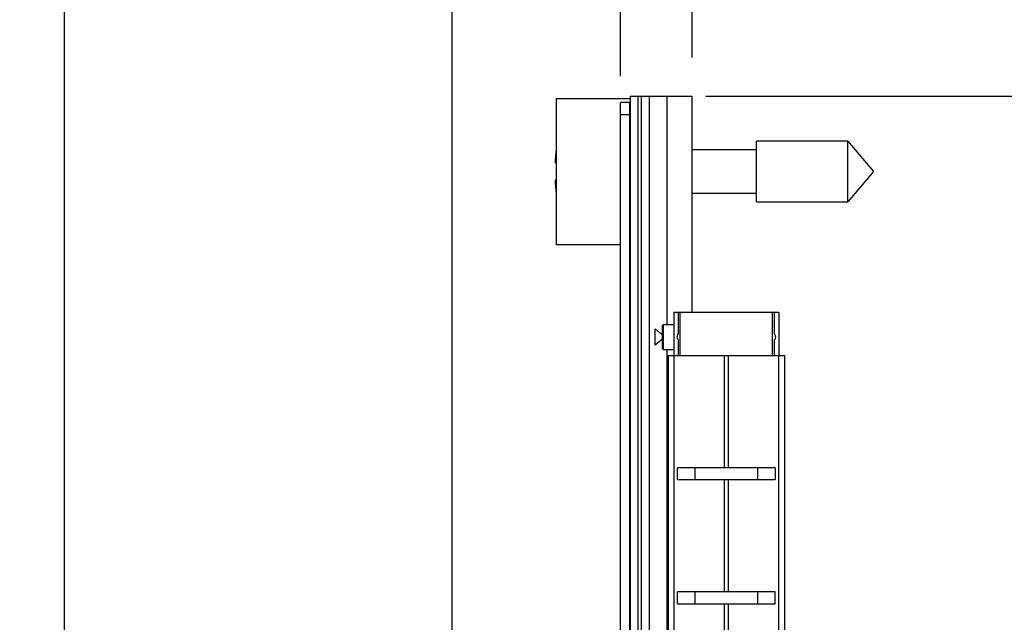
# Model space of a CAD drawing. Header units: inches. Extents: x 0.2 to 16.8, y 0.2 to 10.8.
# Tile 26 of 28: x 8.3 to 9.8, y 7.1 to 8.1. Entities that reach past the tile are written whole.
import ezdxf

# ---------------------------------------------------------------- set-up
doc = ezdxf.new("R2010")
doc.units = ezdxf.units.IN
doc.header["$LTSCALE"] = 0.935
doc.header["$MEASUREMENT"] = 0
doc.layers.get('0').update_dxf_attribs({"linetype": 'CONTINUOUS'})
doc.layers.add('DIMENSIONS', color=7, linetype='CONTINUOUS')
doc.styles.get("Standard").update_dxf_attribs({"font": 'txt', "width": 0.8})
doc.dimstyles.new('DIMSTYLE_3', dxfattribs={"dimtxt": 0.125, "dimasz": 0.18, "dimexe": 0.18, "dimexo": 0.0625, "dimgap": 0.09, "dimtad": 0, "dimtih": 1, "dimtoh": 1, "dimdec": 3, "dimzin": 4, "dimdsep": 46, "dimtxsty": 'STANDARD', "dimblk": '_FILLED', "dimblk1": '_FILLED', "dimblk2": '_FILLED', "dimcen": 0.09, "dimadec": 0, "dimazin": 0, "dimtp": 0.01, "dimtm": 0.01, "dimtfac": 1, "dimtdec": 3, "dimtofl": 0, "dimtmove": 0, "dimatfit": 3, "dimldrblk": '_FILLED', "dimfxl": 1, "dimtolj": 1, "dimtzin": 4, "dimarcsym": 0})
doc.dimstyles.new('DIMSTYLE_4', dxfattribs={"dimtxt": 0.125, "dimasz": 0.18, "dimexe": 0.18, "dimexo": 0.0625, "dimgap": 0.09, "dimtad": 0, "dimtih": 1, "dimtoh": 1, "dimdec": 3, "dimzin": 4, "dimdsep": 46, "dimtxsty": 'STANDARD', "dimblk": '_FILLED', "dimblk1": '_FILLED', "dimblk2": '_FILLED', "dimcen": 0.09, "dimadec": 0, "dimazin": 0, "dimtp": 0.01, "dimtm": 0.01, "dimtfac": 1, "dimtdec": 3, "dimtofl": 0, "dimtmove": 0, "dimatfit": 3, "dimldrblk": '_FILLED', "dimfxl": 1, "dimtolj": 1, "dimtzin": 4, "dimarcsym": 0})

# ---------------------------------------------------------------- blocks, each defined once
blk = doc.blocks.new('*D16')
at = {"layer": 'DIMENSIONS', "color": 2, "linetype": 'CONTINUOUS'}
for p, q in [((9.1516, 8.2161), (9.1516, 8.3726)), ((9.2272, 8.1468), (9.1516, 8.2161)), ((9.2272, 7.9676), (9.2272, 8.1468))]:
    blk.add_line(p, q, dxfattribs=at)
at = {"layer": 'DIMENSIONS', "color": 2, "linetype": 'CONTINUOUS', "insert": (9.0891, 8.4351), "char_height": 0.125, "width": 1.125, "attachment_point": 1, "rotation": 90, "line_spacing_factor": 0.9}
blk.add_mtext('.116{\\Ftxt.shx;\\W1.000000;\\H0.125000; }[2.95]', dxfattribs=at)
blk = doc.blocks.new('_FILLED')
at = {"color": 0, "linetype": 'BYBLOCK'}
blk.add_solid([(0, 0), (-1, 0.1736), (-1, -0.1736)], dxfattribs=at)
blk = doc.blocks.new('*D17')
at = {"layer": 'DIMENSIONS', "color": 2, "linetype": 'CONTINUOUS'}
blk.add_line((8.3272, 6.7546), (8.3272, 8.3726), dxfattribs=at)
at = {"layer": 'DIMENSIONS', "color": 2, "linetype": 'CONTINUOUS', "insert": (8.2647, 8.4351), "char_height": 0.125, "width": 1.325, "attachment_point": 1, "rotation": 90, "line_spacing_factor": 0.9}
blk.add_mtext('1.016{\\Ftxt.shx;\\W1.000000;\\H0.125000; }[25.81]', dxfattribs=at)
blk = doc.blocks.new('*D18')
at = {"layer": 'DIMENSIONS', "color": 2, "linetype": 'CONTINUOUS'}
blk.add_line((8.9548, 5.7365), (8.9548, 8.3726), dxfattribs=at)
at = {"layer": 'DIMENSIONS', "color": 2, "linetype": 'CONTINUOUS', "insert": (8.8923, 8.4351), "char_height": 0.125, "width": 1.425, "attachment_point": 1, "rotation": 90, "line_spacing_factor": 0.9}
blk.add_mtext('4X .388{\\Ftxt.shx;\\W1.000000;\\H0.125000; }[9.87]', dxfattribs=at)
blk = doc.blocks.new('*D19')
at = {"layer": 'DIMENSIONS', "color": 2, "linetype": 'CONTINUOUS'}
blk.add_line((9.3432, 7.9976), (9.3432, 8.3726), dxfattribs=at)
at = {"layer": 'DIMENSIONS', "color": 2, "linetype": 'CONTINUOUS', "insert": (9.2807, 8.4351), "char_height": 0.125, "width": 0.825, "attachment_point": 1, "rotation": 90, "line_spacing_factor": 0.9}
blk.add_mtext('.000{\\Ftxt.shx;\\W1.000000;\\H0.125000; }[0]', dxfattribs=at)
blk = doc.blocks.new('*D20')
at = {"layer": 'DIMENSIONS', "color": 2, "linetype": 'CONTINUOUS'}
for p, q in [((9.3649, 7.9351), (10.8542, 7.9351)), ((10.7292, 7.9351), (10.7292, 5.5277)), ((10.7292, 2.8702), (10.7292, 5.2777)), ((9.4057, 2.8702), (10.8542, 2.8702))]:
    blk.add_line(p, q, dxfattribs=at)
at = {"layer": 'DIMENSIONS', "color": 2, "linetype": 'CONTINUOUS', "xscale": 0.18, "yscale": 0.18, "zscale": 0.18}
for p, rotation in [((10.7292, 7.9351), 90), ((10.7292, 2.8702), 270)]:
    blk.add_blockref('_FILLED', p, dxfattribs=dict(at, rotation=rotation))
at = {"layer": 'DIMENSIONS', "color": 2, "linetype": 'CONTINUOUS', "insert": (10.7292, 5.4652), "char_height": 0.125, "width": 1.425, "attachment_point": 2, "line_spacing_factor": 0.9}
blk.add_mtext('5.065{\\Ftxt.shx;\\W1.000000;\\H0.125000; }[128.65]', dxfattribs=at)

msp = doc.modelspace()

# ---------------------------------------------------------------- linework, layer by layer
at = {"color": 7, "linetype": 'CONTINUOUS'}
for p, q in [((9.1232, 7.6946), (9.1232, 7.9316)), ((9.1232, 7.9316), (9.2422, 7.9316)), ((9.2272, 2.8802), (9.2272, 7.9251)), ((9.2422, 7.9251), (9.2272, 7.9251)), ((9.2422, 2.8802), (9.2422, 7.9251)), ((9.4469, 7.7639), (9.4469, 7.8623)), ((9.595, 7.8623), (9.4469, 7.8623)), ((9.595, 7.7639), (9.595, 7.8623)), ((9.595, 7.8623), (9.6363, 7.8131)), ((9.4469, 7.8482), (9.3432, 7.8482)), ((9.1232, 7.8269), (9.1211, 7.8269)), ((9.6363, 7.8131), (9.595, 7.7639)), ((9.1211, 7.7994), (9.1232, 7.7994)), ((9.3432, 7.7781), (9.4469, 7.7781)), ((9.4469, 7.7639), (9.595, 7.7639)), ((9.2272, 7.6946), (9.1232, 7.6946)), ((9.2952, 7.5287), (9.2952, 7.5615)), ((9.3188, 7.5451), (9.3191, 7.5472)), ((9.3191, 7.5431), (9.3188, 7.5451)), ((9.3191, 7.5472), (9.3198, 7.5491)), ((9.3198, 7.5491), (9.3209, 7.5505)), ((9.4767, 7.5412), (9.4755, 7.5398)), ((9.4773, 7.5431), (9.4767, 7.5412)), ((9.4773, 7.5472), (9.4776, 7.5451)), ((9.4776, 7.5451), (9.4773, 7.5431)), ((9.3042, 7.5151), (9.3042, 3.5151)), ((9.3042, 7.5151), (9.4922, 7.5151)), ((9.4922, 7.5151), (9.4922, 3.5151)), ((9.319, 7.3142), (9.319, 7.3332)), ((9.4775, 7.3332), (9.319, 7.3332)), ((9.3477, 7.3142), (9.3477, 7.3332)), ((9.4488, 7.3332), (9.4488, 7.3142)), ((9.4775, 7.3332), (9.4775, 7.3142)), ((9.319, 7.3142), (9.4775, 7.3142)), ((9.319, 7.1132), (9.319, 7.1322)), ((9.4775, 7.1322), (9.319, 7.1322)), ((9.3477, 7.1132), (9.3477, 7.1322)), ((9.4488, 7.1322), (9.4488, 7.1132)), ((9.4775, 7.1132), (9.4775, 7.1322)), ((9.319, 7.1132), (9.4775, 7.1132))]:
    msp.add_line(p, q, dxfattribs=at)
at = {"color": 6, "linetype": 'CONTINUOUS'}
for p, q in [((9.2432, 2.8702), (9.2432, 7.9351)), ((9.2432, 7.9351), (9.3432, 7.9351)), ((9.2732, 7.9351), (9.2732, 2.8702)), ((9.3432, 7.5851), (9.3432, 7.9351)), ((9.3132, 7.5851), (9.3132, 7.5151)), ((9.3132, 7.5851), (9.4832, 7.5851)), ((9.4832, 7.5851), (9.4832, 7.5151)), ((9.2832, 7.5584), (9.2886, 7.5536)), ((9.2832, 7.5319), (9.2832, 7.5583)), ((9.2886, 7.5536), (9.2895, 7.5529)), ((9.2952, 7.5615), (9.2952, 7.5646)), ((9.2962, 7.5656), (9.2962, 7.5246)), ((9.2962, 7.5656), (9.3132, 7.5656)), ((9.2927, 7.5402), (9.2832, 7.5319)), ((9.2895, 7.5529), (9.2904, 7.5521)), ((9.2927, 7.5501), (9.2952, 7.5478)), ((9.2952, 7.5424), (9.2927, 7.5402)), ((9.2952, 7.5256), (9.2952, 7.5287)), ((9.2962, 7.5246), (9.3132, 7.5246))]:
    msp.add_line(p, q, dxfattribs=at)
at = {"color": 9, "linetype": 'CONTINUOUS'}
for p, q in [((9.2552, 7.9351), (9.2552, 2.8702)), ((9.2612, 2.8702), (9.2612, 7.9351)), ((9.3024, 7.5656), (9.3024, 7.9351)), ((9.2422, 7.9051), (9.2272, 7.9051)), ((9.3209, 7.5505), (9.3209, 7.5851)), ((9.3232, 7.5851), (9.3232, 7.5151)), ((9.4732, 7.5151), (9.4732, 7.5851)), ((9.4755, 7.5851), (9.4755, 7.5505)), ((9.2962, 7.5652), (9.3132, 7.5652)), ((9.3209, 7.5151), (9.3209, 7.5398)), ((9.4755, 7.5398), (9.4755, 7.5151)), ((9.3024, 3.5056), (9.3024, 7.5246)), ((9.3132, 7.5151), (9.3132, 3.5151)), ((9.3951, 7.3332), (9.3951, 7.5151)), ((9.4013, 7.5151), (9.4013, 7.3332)), ((9.4833, 3.5151), (9.4833, 7.5151)), ((9.3951, 7.1322), (9.3951, 7.3142)), ((9.4013, 7.3142), (9.4013, 7.1322)), ((9.3951, 6.9313), (9.3951, 7.1132)), ((9.4013, 7.1132), (9.4013, 6.9313))]:
    msp.add_line(p, q, dxfattribs=at)
at = {"color": 7, "linetype": 'CONTINUOUS'}
for start, end in [(173.0412, 177.4743), (182.5257, 186.9588)]:
    msp.add_arc((9.4335, 7.8131), 0.3127, start, end, dxfattribs=at)
at = {"color": 6, "linetype": 'CONTINUOUS'}
msp.add_arc((8.5381, 6.7026), 1.1347, 48.3155, 48.4723, dxfattribs=at)
at = {"color": 7, "linetype": 'CONTINUOUS'}
for points, knots in [([(9.3209, 7.5398), (9.3204, 7.5402), (9.3196, 7.5413), (9.3192, 7.5425), (9.3191, 7.5431)], [0, 0, 0, 0, 0.498049, 1, 1, 1, 1]), ([(9.4755, 7.5505), (9.476, 7.55), (9.4768, 7.549), (9.4772, 7.5478), (9.4773, 7.5472)], [0, 0, 0, 0, 0.498048, 1, 1, 1, 1])]:
    msp.add_open_spline(points, degree=3, knots=knots, dxfattribs=at)

# ---------------------------------------------------------------- dimensions: what is measured, and where the dimension line sits
at = {"layer": 'DIMENSIONS', "color": 2, "linetype": 'CONTINUOUS'}
dim = msp.add_ordinate_dim(feature_location=(8.9548, 5.7365), offset=(0, 2.6362), dtype=1, origin=(9.3432, 7.9351), text='4X <>', dimstyle='DIMSTYLE_3', dxfattribs=at)
dim.commit()
dim.dimension.update_dxf_attribs({"geometry": '*D18', "text_midpoint": (8.9548, 9.1476)})
for feature_location, offset, dtype, origin, picture, middle in [((8.3272, 6.7546), (0, 1.618), 1, (9.3432, 7.9351), '*D17', (8.3272, 9.0976)), ((9.2272052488, 7.9676351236), (-0.0755742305, 0.405), 0, (9.3432052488, 7.9351351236), '*D16', (9.1516310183, 8.9976351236)), ((9.3432052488, 7.9976351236), (0, 0.375), 1, (9.3432052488, 7.9351351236), '*D19', (9.3432052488, 8.8476351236))]:
    dim = msp.add_ordinate_dim(feature_location=feature_location, offset=offset, dtype=dtype, origin=origin, dimstyle='DIMSTYLE_3', dxfattribs=at)
    dim.commit()
    dim.dimension.update_dxf_attribs({"geometry": picture, "text_midpoint": middle})
dim = msp.add_linear_dim(base=(10.7292, 2.8702), p1=(9.3649, 7.9351), p2=(9.4057, 2.8702), angle=270, dimstyle='DIMSTYLE_4', dxfattribs=at)
dim.commit()
dim.dimension.update_dxf_attribs({"geometry": '*D20', "text_midpoint": (10.5792, 5.4027), "dimtype": 160})

doc.saveas('drawing.dxf')
